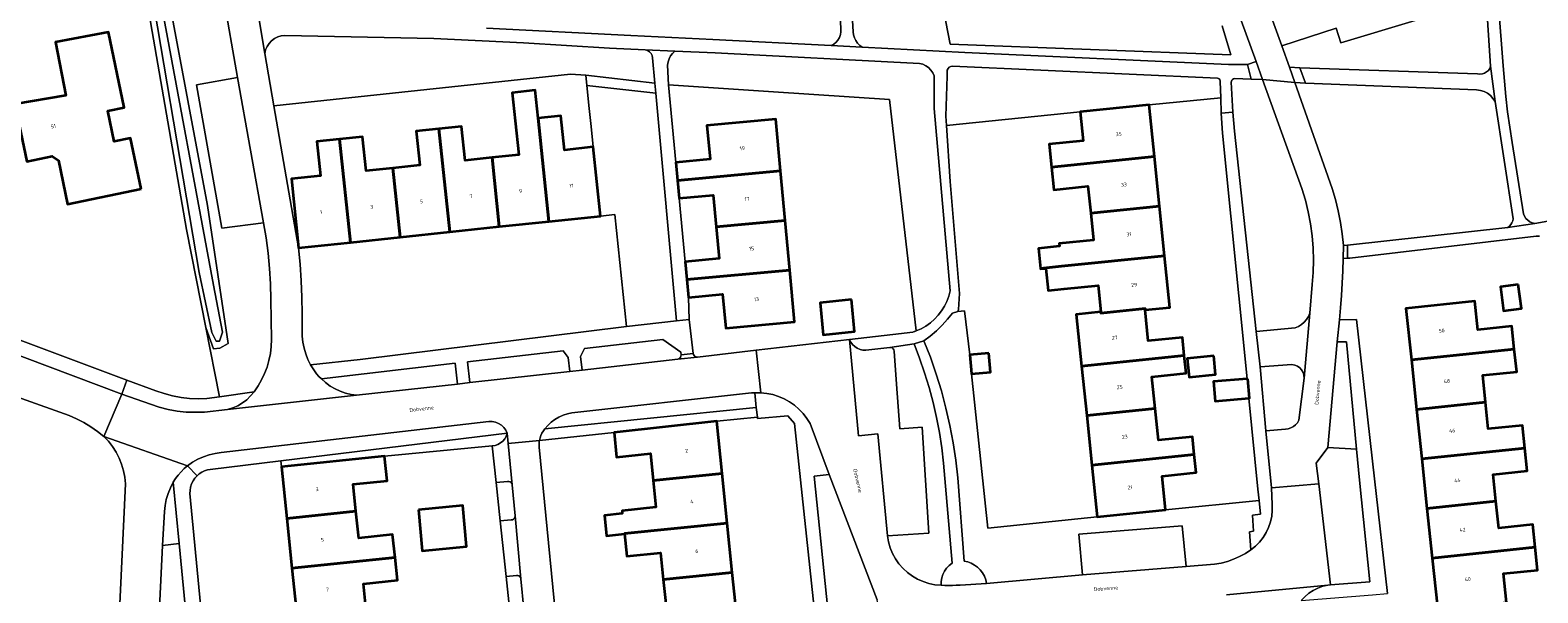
# Model space of a CAD drawing. Header units: metres. Extents: x 229229 to 231729, y 593167 to 595667.
# Tile 196 of 256: x 230656 to 230838, y 594339 to 594406. Entities that reach past the tile are written whole.
import ezdxf
from ezdxf.enums import TextEntityAlignment as Align

# ---------------------------------------------------------------- set-up
doc = ezdxf.new("R2010")
doc.units = ezdxf.units.M
for name, color, linetype, lineweight in [('B-WE-GR-GROENVOORZIENING-GV', 80, 'Continuous', 18), ('B-WE-OG-BEBOUWING-GV', 7, 'Continuous', 35), ('B-WE-OG-BEBOUWING-T18', 10, 'Continuous', 18), ('B-WE-OG-TERREIN_ERF-GV', 7, 'Continuous', 18), ('B-WE-OG-TOPOGRAFIE-T18', 10, 'Continuous', 18), ('B-WE-OG-WATER-GV', 130, 'Continuous', 18), ('B-WE-OG-WATER_SLOOT-GV', 120, 'Continuous', 18), ('B-WE-VH-VERHARDING_GESLOTEN-GV', 252, 'Continuous', 18), ('B-WE-VH-VERHARDING_HALFVERHARDING-GV', 252, 'Continuous', 18), ('B-WE-VH-VERHARDING_OPEN-GV', 252, 'Continuous', 18)]:
    doc.layers.add(name, color=color, linetype=linetype, lineweight=lineweight)
doc.styles.add('NLCS-ISO-M250-T18', font='NLCS-ISO.ttf', dxfattribs={"height": 0.45})

msp = doc.modelspace()

# ---------------------------------------------------------------- linework, layer by layer
at = {"layer": 'B-WE-GR-GROENVOORZIENING-GV'}
for points in [[(230668.28, 594435.79), (230677.755, 594385.175), (230680.251, 594368.566), (230679.245, 594367.973), (230678.464, 594367.917), (230677.546, 594370.479), (230679.205, 594362.11), (230683.363, 594362.743), (230683.84, 594363.436), (230684.259, 594364.164), (230684.619, 594364.924), (230684.916, 594365.71), (230685.149, 594366.518), (230685.317, 594367.341), (230685.418, 594368.176), (230685.452, 594369.016), (230685.363, 594373.873), (230685.329, 594375.727), (230685.227, 594377.578), (230685.056, 594379.425), (230684.816, 594381.263), (230684.509, 594383.092), (230679.452, 594382.456), (230676.406, 594399.704), (230681.353, 594400.582), (230679.651, 594410.498)], [(230800.055, 594406.815), (230801.066, 594403.322), (230767.257, 594404.62), (230762.291, 594430.253)], [(230832.822, 594416.047), (230833.912, 594402.018), (230834.059, 594400.163), (230834.238, 594398.31), (230834.451, 594396.462), (230834.698, 594394.617), (230834.977, 594392.777), (230836.346, 594384.172), (230836.472, 594383.883), (230836.648, 594383.621), (230836.869, 594383.396), (230837.127, 594383.214), (230837.414, 594383.083), (230837.72, 594383.006), (230846.224, 594384.548)], [(230711.377, 594406.554), (230728.752, 594405.67), (230738.631, 594405.19), (230752.915, 594404.443), (230753.226, 594404.614), (230753.501, 594404.839), (230753.73, 594405.11), (230753.906, 594405.419), (230754.023, 594405.754), (230754.077, 594406.105), (230753.923, 594412.384)], [(230755.213, 594412.364), (230755.583, 594406.098), (230755.621, 594405.728), (230755.722, 594405.369), (230755.881, 594405.033), (230756.095, 594404.728), (230756.357, 594404.464), (230756.66, 594404.248), (230769.041, 594403.601), (230800.8, 594402.145), (230803.102, 594402.165), (230804.133, 594402.505), (230802.321, 594407.471)], [(230666.411, 594321.017), (230667.875, 594351.645), (230667.787, 594352.445), (230667.627, 594353.233), (230667.395, 594354.004), (230667.093, 594354.749), (230666.724, 594355.464), (230666.291, 594356.143), (230665.798, 594356.778), (230665.248, 594357.366), (230664.477, 594357.971), (230663.671, 594358.528), (230662.831, 594359.033), (230661.961, 594359.484), (230661.065, 594359.881), (230648.973, 594364.187)]]:
    msp.add_lwpolyline(points, dxfattribs=at)
for points in [[(230831.875, 594410.079), (230814.356, 594404.76), (230813.78, 594406.53), (230807.235, 594404.419), (230808.176, 594401.822), (230809.409, 594401.778), (230830.833, 594401.023), (230831.117, 594400.991), (230831.401, 594401.021), (230831.672, 594401.112), (230831.917, 594401.26), (230832.124, 594401.457), (230832.283, 594401.695), (230832.387, 594401.961)], [(230730.51, 594403.926), (230726.187, 594404.114), (230715.839, 594404.778), (230705.024, 594405.297), (230687.077, 594405.671), (230686.638, 594405.621), (230686.214, 594405.494), (230685.819, 594405.294), (230685.465, 594405.029), (230685.164, 594404.706), (230684.923, 594404.334), (230684.752, 594403.926), (230684.655, 594403.495), (230685.742, 594397.189), (230721.515, 594400.999), (230723.34, 594400.86), (230731.67, 594399.912), (230731.392, 594402.959), (230731.333, 594403.233), (230731.204, 594403.483), (230731.015, 594403.69), (230730.778, 594403.842)], [(230765.333, 594396.857), (230765.322, 594400.781), (230765.166, 594401.153), (230764.944, 594401.49), (230764.664, 594401.78), (230764.334, 594402.013), (230763.968, 594402.182), (230763.576, 594402.279), (230738.949, 594403.558), (230734.057, 594403.771), (230733.779, 594403.499), (230733.549, 594403.185), (230733.375, 594402.837), (230733.259, 594402.466), (230733.207, 594402.08), (230733.297, 594399.693), (230745.979, 594398.875), (230759.962, 594397.929), (230763.163, 594370.075), (230763.766, 594370.339), (230764.34, 594370.661), (230764.878, 594371.04), (230765.375, 594371.472), (230765.826, 594371.951), (230766.227, 594372.473), (230766.573, 594373.033), (230766.861, 594373.625), (230767.088, 594374.242), (230767.252, 594374.88)], [(230799.808, 594400.103), (230799.801, 594400.22), (230799.758, 594400.328), (230799.684, 594400.418), (230799.585, 594400.48), (230799.471, 594400.508), (230767.547, 594401.943), (230767.337, 594401.919), (230767.147, 594401.826), (230766.999, 594401.675), (230766.911, 594401.483), (230766.891, 594401.273), (230766.879, 594400.748), (230766.718, 594395.953), (230766.796, 594394.811), (230782.93, 594396.448), (230782.93, 594396.45), (230791.23, 594397.29), (230799.874, 594398.159)], [(230809.643, 594387.232), (230804.916, 594400.368), (230803.531, 594400.406), (230801.512, 594400.462), (230801.391, 594400.429), (230801.285, 594400.363), (230801.203, 594400.269), (230801.151, 594400.156), (230801.134, 594400.032), (230801.328, 594396.437), (230801.528, 594394.148), (230804.139, 594369.994), (230808.831, 594370.46), (230809.232, 594370.62), (230809.601, 594370.843), (230809.93, 594371.122), (230810.21, 594371.451), (230810.434, 594371.82), (230810.595, 594372.22), (230810.882, 594375.655), (230810.998, 594377.117), (230811.037, 594378.582), (230810.997, 594380.048), (230810.88, 594381.51), (230810.685, 594382.963), (230810.414, 594384.404), (230810.066, 594385.828)], [(230723.466, 594399.649), (230723.755, 594396.866), (230723.981, 594394.688), (230724.237, 594392.23), (230725.1, 594383.91), (230726.823, 594384.073), (230728.253, 594370.585), (230734.278, 594371.269), (230731.78, 594398.703)], [(230832.927, 594397.69), (230832.679, 594398.075), (230832.369, 594398.412), (230832.006, 594398.691), (230831.6, 594398.904), (230831.165, 594399.044), (230830.711, 594399.108), (230810.072, 594399.922), (230808.815, 594399.972), (230813.296, 594387.24), (230813.684, 594385.89), (230814.015, 594384.524), (230814.288, 594383.146), (230814.502, 594381.757), (230814.657, 594380.361), (230815.158, 594380.416), (230834.468, 594382.545), (230834.668, 594382.691), (230834.837, 594382.872), (230834.971, 594383.08), (230835.065, 594383.309), (230835.115, 594383.552)], [(230803.69, 594347.877), (230804.647, 594348.001), (230804.485, 594349.64), (230793.23, 594348.53), (230784.98, 594347.68), (230771.78, 594346.31), (230769.817, 594364.914), (230769.62, 594367.205), (230768.967, 594372.505), (230768.199, 594372.4), (230767.551, 594372.221), (230766.948, 594371.466), (230766.298, 594370.752), (230765.603, 594370.081), (230764.866, 594369.456), (230764.091, 594368.88), (230764.868, 594366.892), (230765.571, 594364.877), (230766.199, 594362.837), (230766.751, 594360.776), (230767.226, 594358.695), (230767.624, 594356.598), (230767.944, 594354.488), (230768.185, 594352.367), (230768.931, 594342.333), (230769.374, 594342.237), (230769.799, 594342.079), (230770.198, 594341.863), (230770.562, 594341.592), (230770.884, 594341.272), (230771.157, 594340.91), (230771.376, 594340.513), (230771.536, 594340.089), (230771.635, 594339.646), (230783.226, 594340.689), (230782.782, 594345.603), (230795.2, 594346.584), (230795.702, 594341.688), (230799.134, 594341.964), (230799.913, 594342.098), (230800.678, 594342.295), (230801.424, 594342.556), (230802.146, 594342.877), (230802.839, 594343.258), (230803.498, 594343.694), (230803.329, 594345.872), (230803.815, 594345.949)], [(230720.626, 594367.666), (230709.093, 594366.345), (230709.378, 594363.842), (230721.403, 594365.19), (230721.211, 594366.851)], [(230734.798, 594367.492), (230732.642, 594369.051), (230723.164, 594367.958), (230722.704, 594367.001), (230722.894, 594365.357), (230734.424, 594366.65), (230734.561, 594366.695), (230734.678, 594366.779), (230734.764, 594366.894), (230734.812, 594367.029), (230734.817, 594367.173)], [(230762.917, 594368.525), (230759.986, 594368.088), (230760.139, 594368.074), (230760.28, 594368.012), (230760.393, 594367.908), (230760.468, 594367.773), (230760.496, 594367.622), (230760.791, 594363.653), (230761.189, 594358.293), (230763.863, 594358.469), (230764.69, 594345.689), (230759.707, 594345.375), (230759.834, 594344.652), (230760.038, 594343.948), (230760.318, 594343.269), (230760.67, 594342.625), (230761.089, 594342.023), (230761.572, 594341.47), (230762.111, 594340.973), (230762.701, 594340.537), (230763.335, 594340.167), (230764.006, 594339.869), (230764.704, 594339.645), (230765.423, 594339.498), (230766.154, 594339.43), (230766.162, 594339.876), (230766.236, 594340.316), (230766.374, 594340.74), (230766.572, 594341.14), (230766.826, 594341.506), (230767.132, 594341.831), (230767.482, 594342.107), (230766.628, 594352.287), (230766.468, 594354.138), (230766.243, 594355.983), (230765.956, 594357.818), (230765.604, 594359.643), (230765.19, 594361.455), (230764.714, 594363.251), (230764.176, 594365.029), (230763.577, 594366.788)], [(230816.238, 594355.809), (230815.013, 594368.747), (230813.888, 594368.757), (230812.768, 594356.046)], [(230707.603, 594366.175), (230691.476, 594364.291), (230691.984, 594363.836), (230692.534, 594363.433), (230693.12, 594363.086), (230693.738, 594362.797), (230694.381, 594362.571), (230695.043, 594362.408), (230695.718, 594362.311), (230707.883, 594363.674)], [(230809.905, 594364.388), (230809.884, 594364.733), (230809.786, 594365.064), (230809.618, 594365.366), (230809.386, 594365.622), (230809.103, 594365.82), (230808.783, 594365.95), (230808.442, 594366.006), (230804.616, 594365.732), (230805.297, 594358.033), (230807.67, 594358.215), (230808.005, 594358.27), (230808.326, 594358.381), (230808.623, 594358.546), (230808.887, 594358.759), (230809.11, 594359.015), (230809.287, 594359.305)], [(230739.15, 594359.18), (230744.029, 594359.668), (230743.889, 594360.851), (230718.415, 594358.273), (230718.223, 594358.024), (230718.059, 594357.755), (230717.925, 594357.47), (230717.823, 594357.173), (230717.754, 594356.866), (230726.76, 594357.84)], [(230712.055, 594356.218), (230712.413, 594356.275), (230712.756, 594356.395), (230713.071, 594356.574), (230713.348, 594356.807), (230713.58, 594357.087), (230713.757, 594357.403), (230713.875, 594357.746), (230686.573, 594354.425), (230686.65, 594353.69), (230699.08, 594355)], [(230714.459, 594351.529), (230714.415, 594351.671), (230714.328, 594351.793), (230714.209, 594351.882), (230714.068, 594351.929), (230713.919, 594351.931), (230712.527, 594351.8), (230713.021, 594347.177), (230714.354, 594347.302), (230714.5, 594347.331), (230714.63, 594347.404), (230714.731, 594347.514), (230714.793, 594347.649), (230714.81, 594347.797)], [(230752.677, 594352.767), (230750.873, 594352.563), (230752.682, 594334.932), (230757.266, 594335.425), (230757.592, 594335.583), (230757.885, 594335.796), (230758.136, 594336.058), (230758.336, 594336.361), (230758.479, 594336.694), (230758.56, 594337.047), (230758.466, 594337.693)], [(230674.34, 594344.448), (230672.303, 594344.235), (230671.213, 594320.887), (230671.259, 594320.438), (230671.371, 594320), (230671.547, 594319.584), (230671.783, 594319.199), (230672.073, 594318.853), (230672.412, 594318.554), (230672.791, 594318.309), (230673.203, 594318.123), (230673.637, 594318), (230674.085, 594317.943), (230674.537, 594317.953), (230676.868, 594318.165)], [(230715.524, 594340.206), (230715.48, 594340.348), (230715.393, 594340.469), (230715.274, 594340.558), (230715.133, 594340.606), (230714.984, 594340.607), (230713.736, 594340.49), (230714.224, 594335.916), (230714.227, 594335.894), (230715.421, 594336.022), (230715.565, 594336.053), (230715.693, 594336.126), (230715.793, 594336.235), (230715.854, 594336.369), (230715.871, 594336.516)]]:
    msp.add_lwpolyline(points, close=True, dxfattribs=at)
at = {"layer": 'B-WE-OG-BEBOUWING-GV'}
for points in [[(230669.73, 594387.17), (230668.47, 594393.3), (230666.5, 594392.89), (230665.74, 594396.56), (230667.71, 594396.97), (230665.83, 594406.06), (230659.41, 594404.84), (230660.67, 594398.44), (230654.53, 594397.37), (230655.95, 594390.47), (230659.04, 594391.1), (230659.77, 594390.6), (230660.86, 594385.35)], [(230718.893, 594383.256), (230717.585, 594395.68), (230717.229, 594399.049), (230714.484, 594398.759), (230714.84, 594395.39), (230715.27, 594391.29), (230712.035, 594390.95), (230712.912, 594382.627)], [(230779.455, 594389.81), (230791.866, 594391.082), (230791.23, 594397.29), (230782.93, 594396.45), (230782.93, 594396.448), (230783.29, 594392.98), (230779.17, 594392.55)], [(230712.035, 594390.95), (230708.8, 594390.61), (230708.37, 594394.71), (230705.63, 594394.425), (230706.939, 594381.998), (230712.912, 594382.627)], [(230717.585, 594395.68), (230718.893, 594383.256), (230725.1, 594383.91), (230724.237, 594392.23), (230720.76, 594391.86), (230720.33, 594395.97)], [(230746.811, 594389.359), (230746.23, 594395.58), (230737.92, 594394.8), (230738.31, 594390.75), (230734.2, 594390.36), (230734.4, 594388.2)], [(230694.969, 594380.737), (230693.66, 594393.17), (230690.91, 594392.88), (230691.35, 594388.76), (230687.88, 594388.4), (230688.731, 594380.08)], [(230700.085, 594389.68), (230696.85, 594389.34), (230696.41, 594393.46), (230693.66, 594393.17), (230694.969, 594380.737), (230700.96, 594381.368)], [(230700.085, 594389.68), (230700.96, 594381.368), (230706.939, 594381.998), (230705.63, 594394.425), (230702.89, 594394.14), (230703.32, 594390.02)], [(230792.479, 594385.104), (230791.866, 594391.082), (230779.455, 594389.81), (230779.74, 594387.07), (230783.86, 594387.49), (230784.195, 594384.255)], [(230739.065, 594382.61), (230747.369, 594383.386), (230746.811, 594389.359), (230734.4, 594388.2), (230734.6, 594386.04), (230738.71, 594386.43)], [(230792.479, 594385.104), (230784.195, 594384.255), (230784.53, 594381.02), (230780.41, 594380.6), (230780.445, 594380.267), (230777.907, 594380.003), (230778.157, 594377.6), (230780.695, 594377.86), (230793.091, 594379.131)], [(230735.52, 594376.245), (230747.928, 594377.404), (230747.369, 594383.386), (230739.065, 594382.61), (230739.42, 594378.79), (230735.327, 594378.401), (230735.32, 594378.4)], [(230790.76, 594372.6), (230793.73, 594372.9), (230793.091, 594379.131), (230780.695, 594377.86), (230778.157, 594377.6), (230778.164, 594377.536), (230778.784, 594377.6), (230779.062, 594374.921), (230780.98, 594375.12), (230785.1, 594375.54), (230785.43, 594372.37), (230785.436, 594372.207), (230790.744, 594372.759)], [(230747.928, 594377.404), (230735.52, 594376.245), (230735.72, 594374.09), (230739.83, 594374.48), (230740.2, 594370.41), (230748.51, 594371.17)], [(230835.73, 594375.674), (230833.58, 594375.387), (230833.965, 594372.498), (230836.115, 594372.785)], [(230755.35, 594373.836), (230751.578, 594373.469), (230751.953, 594369.616), (230755.725, 594369.983)], [(230822.842, 594366.583), (230835.25, 594367.89), (230834.96, 594370.63), (230830.86, 594370.2), (230830.5, 594373.67), (230822.19, 594372.77)], [(230785.43, 594372.37), (230782.45, 594372.06), (230783.096, 594365.836), (230795.465, 594367.12), (230795.24, 594369.28), (230791.14, 594368.86), (230790.76, 594372.6), (230790.744, 594372.759), (230785.436, 594372.207)], [(230831.78, 594361.49), (230831.44, 594364.72), (230835.54, 594365.15), (230835.25, 594367.89), (230822.842, 594366.583), (230823.47, 594360.615)], [(230771.93, 594367.404), (230769.62, 594367.205), (230769.817, 594364.914), (230772.127, 594365.113)], [(230783.096, 594365.836), (230783.716, 594359.863), (230791.975, 594360.72), (230791.58, 594364.54), (230795.69, 594364.96), (230795.465, 594367.12)], [(230799.02, 594367.07), (230795.833, 594366.766), (230796.047, 594364.516), (230799.234, 594364.82)], [(230803.148, 594364.315), (230803.05, 594364.306), (230799.002, 594363.956), (230799.205, 594361.616), (230803.27, 594361.968), (230803.351, 594361.975)], [(230791.975, 594360.72), (230783.716, 594359.863), (230784.336, 594353.884), (230796.685, 594355.165), (230796.46, 594357.32), (230792.37, 594356.9)], [(230824.099, 594354.648), (230836.51, 594355.955), (230836.22, 594358.69), (230832.12, 594358.26), (230831.78, 594361.49), (230823.47, 594360.615)], [(230739.787, 594352.904), (230739.15, 594359.18), (230726.76, 594357.84), (230727.06, 594354.88), (230731.15, 594355.29), (230731.475, 594352.06)], [(230687.296, 594347.477), (230695.635, 594348.345), (230695.3, 594351.59), (230699.39, 594352.01), (230699.08, 594355), (230686.65, 594353.69)], [(230784.336, 594353.884), (230784.98, 594347.68), (230793.23, 594348.53), (230792.81, 594352.59), (230796.91, 594353.01), (230796.685, 594355.165)], [(230836.51, 594355.955), (230824.099, 594354.648), (230824.728, 594348.68), (230833.04, 594349.555), (230832.7, 594352.79), (230836.8, 594353.22)], [(230740.393, 594346.929), (230739.787, 594352.904), (230731.475, 594352.06), (230731.8, 594348.83), (230727.71, 594348.41), (230727.743, 594348.088), (230725.608, 594347.834), (230725.829, 594345.394), (230727.995, 594345.618), (230727.99, 594345.67)], [(230837.765, 594344.01), (230837.48, 594346.75), (230833.38, 594346.32), (230833.04, 594349.555), (230824.728, 594348.68), (230825.357, 594342.703)], [(230687.919, 594341.492), (230700.345, 594342.785), (230700.06, 594345.53), (230695.97, 594345.1), (230695.635, 594348.345), (230687.296, 594347.477)], [(230703.169, 594348.532), (230703.637, 594343.596), (230708.968, 594344.1), (230708.5, 594349.036)], [(230740.999, 594340.959), (230740.393, 594346.929), (230727.99, 594345.67), (230727.995, 594345.618), (230728.27, 594342.93), (230732.35, 594343.35), (230732.68, 594340.115)], [(230830.11, 594336.92), (230834.32, 594337.37), (230833.95, 594340.84), (230838.05, 594341.27), (230837.765, 594344.01), (230825.357, 594342.703), (230825.98, 594336.79), (230825.973, 594336.645), (230830.093, 594337.079)], [(230700.345, 594342.785), (230687.919, 594341.492), (230688.541, 594335.513), (230696.875, 594336.38), (230696.54, 594339.62), (230700.63, 594340.04)], [(230729.2, 594333.73), (230741.605, 594334.989), (230740.999, 594340.959), (230732.68, 594340.115), (230733.01, 594336.88), (230728.92, 594336.47)]]:
    msp.add_lwpolyline(points, close=True, dxfattribs=at)
at = {"layer": 'B-WE-OG-TERREIN_ERF-GV'}
for points in [[(230762.291, 594430.253), (230767.257, 594404.62), (230801.066, 594403.322), (230800.055, 594406.815)], [(230650.639, 594370.623), (230668.029, 594364.133), (230671.533, 594362.838), (230672.521, 594362.514), (230673.529, 594362.257), (230674.552, 594362.068), (230675.585, 594361.947), (230676.624, 594361.896), (230677.664, 594361.914), (230679.205, 594362.11), (230677.546, 594370.479), (230675.202, 594382.269), (230669.508, 594415.222), (230662.973, 594413.746), (230650.186, 594409.86)], [(230803.062, 594415.938), (230807.235, 594404.419), (230813.78, 594406.53), (230814.356, 594404.76), (230831.875, 594410.079)], [(230838.271, 594381.488), (230837.895, 594381.484), (230815.439, 594378.843), (230815.139, 594378.816), (230814.638, 594378.772), (230814.586, 594377.293), (230814.516, 594375.814), (230814.428, 594374.337), (230814.322, 594372.86), (230814.199, 594371.385), (230816.231, 594371.462), (230818.396, 594352.258), (230819.953, 594338.441)], [(230825.98, 594336.79), (230825.357, 594342.703), (230824.728, 594348.68), (230824.099, 594354.648), (230823.47, 594360.615), (230822.842, 594366.583), (230822.19, 594372.77), (230830.5, 594373.67), (230830.86, 594370.2), (230834.96, 594370.63), (230835.25, 594367.89), (230835.54, 594365.15), (230831.44, 594364.72), (230831.78, 594361.49), (230832.12, 594358.26), (230836.22, 594358.69), (230836.51, 594355.955), (230836.8, 594353.22), (230832.7, 594352.79), (230833.04, 594349.555), (230833.38, 594346.32), (230837.48, 594346.75), (230837.765, 594344.01), (230838.05, 594341.27), (230833.95, 594340.84), (230834.32, 594337.37)], [(230751.059, 594334.799), (230748.512, 594358.909), (230747.701, 594359.824), (230744.048, 594359.504), (230744.029, 594359.668), (230739.15, 594359.18), (230739.787, 594352.904), (230740.393, 594346.929), (230740.999, 594340.959), (230741.605, 594334.989)], [(230733.01, 594336.88), (230732.68, 594340.115), (230732.35, 594343.35), (230728.27, 594342.93), (230727.995, 594345.618), (230725.829, 594345.394), (230725.608, 594347.834), (230727.743, 594348.088), (230727.71, 594348.41), (230731.8, 594348.83), (230731.475, 594352.06), (230731.15, 594355.29), (230727.06, 594354.88), (230726.76, 594357.84), (230717.754, 594356.866), (230717.73, 594356.706), (230717.715, 594356.545), (230717.708, 594356.384), (230717.71, 594356.222), (230717.72, 594356.061), (230720.317, 594329.308)], [(230714.224, 594335.916), (230713.736, 594340.49), (230713.021, 594347.177), (230712.527, 594351.8), (230712.055, 594356.218), (230699.08, 594355), (230699.39, 594352.01), (230695.3, 594351.59), (230695.635, 594348.345), (230695.97, 594345.1), (230700.06, 594345.53), (230700.345, 594342.785), (230700.63, 594340.04), (230696.54, 594339.62), (230696.875, 594336.38)], [(230688.541, 594335.513), (230687.919, 594341.492), (230687.296, 594347.477), (230686.65, 594353.69), (230686.573, 594354.425), (230678.078, 594353.392), (230677.725, 594353.322), (230677.384, 594353.208), (230677.06, 594353.051), (230676.759, 594352.855), (230676.485, 594352.622), (230676.219, 594352.326), (230675.997, 594351.995), (230675.824, 594351.637), (230675.702, 594351.258), (230675.635, 594350.865), (230675.624, 594350.467), (230678.714, 594318.342)]]:
    msp.add_lwpolyline(points, dxfattribs=at)
for points in [[(230659.77, 594390.6), (230659.04, 594391.1), (230655.95, 594390.47), (230654.53, 594397.37), (230660.67, 594398.44), (230659.41, 594404.84), (230665.83, 594406.06), (230667.71, 594396.97), (230665.74, 594396.56), (230666.5, 594392.89), (230668.47, 594393.3), (230669.73, 594387.17), (230660.86, 594385.35)], [(230714.84, 594395.39), (230714.484, 594398.759), (230717.229, 594399.049), (230717.585, 594395.68), (230720.33, 594395.97), (230720.76, 594391.86), (230724.237, 594392.23), (230723.981, 594394.688), (230723.755, 594396.866), (230723.466, 594399.649), (230723.34, 594400.86), (230721.515, 594400.999), (230685.742, 594397.189), (230688.723, 594380.079), (230688.907, 594378.099), (230689.039, 594376.114), (230689.126, 594374.127), (230689.167, 594372.139), (230689.163, 594370.15), (230689.171, 594369.427), (230689.244, 594368.708), (230689.381, 594367.998), (230689.582, 594367.303), (230689.844, 594366.629), (230690.166, 594365.982), (230696.128, 594366.641), (230728.253, 594370.585), (230726.823, 594384.073), (230725.1, 594383.91), (230718.893, 594383.256), (230712.912, 594382.627), (230706.939, 594381.998), (230700.96, 594381.368), (230694.969, 594380.737), (230688.731, 594380.08), (230687.88, 594388.4), (230691.35, 594388.76), (230690.91, 594392.88), (230693.66, 594393.17), (230696.41, 594393.46), (230696.85, 594389.34), (230700.085, 594389.68), (230703.32, 594390.02), (230702.89, 594394.14), (230705.63, 594394.425), (230708.37, 594394.71), (230708.8, 594390.61), (230712.035, 594390.95), (230715.27, 594391.29)], [(230759.962, 594397.929), (230745.979, 594398.875), (230733.297, 594399.693), (230734.2, 594390.36), (230738.31, 594390.75), (230737.92, 594394.8), (230746.23, 594395.58), (230746.811, 594389.359), (230747.369, 594383.386), (230747.928, 594377.404), (230748.51, 594371.17), (230740.2, 594370.41), (230739.83, 594374.48), (230735.72, 594374.09), (230735.818, 594371.444), (230736.28, 594367.368), (230736.312, 594367.223), (230736.388, 594367.094), (230736.5, 594366.996), (230736.637, 594366.936), (230736.785, 594366.922), (230743.879, 594367.744), (230755.141, 594369.045), (230760.346, 594369.646), (230762.745, 594369.933), (230762.829, 594369.959), (230762.913, 594369.986), (230762.997, 594370.014), (230763.08, 594370.044), (230763.163, 594370.075)], [(230791.866, 594391.082), (230792.479, 594385.104), (230793.091, 594379.131), (230793.73, 594372.9), (230790.76, 594372.6), (230791.14, 594368.86), (230795.24, 594369.28), (230795.465, 594367.12), (230795.69, 594364.96), (230791.58, 594364.54), (230791.975, 594360.72), (230792.37, 594356.9), (230796.46, 594357.32), (230796.685, 594355.165), (230796.91, 594353.01), (230792.81, 594352.59), (230793.23, 594348.53), (230804.485, 594349.64), (230804.351, 594351.007), (230803.27, 594361.968), (230799.205, 594361.616), (230799.002, 594363.956), (230803.05, 594364.306), (230800.069, 594393.892), (230799.918, 594396.316), (230799.874, 594398.159), (230791.23, 594397.29)], [(230783.716, 594359.863), (230783.096, 594365.836), (230782.45, 594372.06), (230785.43, 594372.37), (230785.1, 594375.54), (230780.98, 594375.12), (230779.062, 594374.921), (230778.784, 594377.6), (230778.164, 594377.536), (230778.157, 594377.6), (230777.907, 594380.003), (230780.445, 594380.267), (230780.41, 594380.6), (230784.53, 594381.02), (230784.195, 594384.255), (230783.86, 594387.49), (230779.74, 594387.07), (230779.455, 594389.81), (230779.17, 594392.55), (230783.29, 594392.98), (230782.93, 594396.448), (230766.796, 594394.811), (230767.255, 594388.076), (230768.369, 594374.589), (230768.274, 594372.646), (230768.199, 594372.4), (230768.967, 594372.505), (230769.62, 594367.205), (230771.93, 594367.404), (230772.127, 594365.113), (230769.817, 594364.914), (230771.78, 594346.31), (230784.98, 594347.68), (230784.336, 594353.884)], [(230833.58, 594375.387), (230835.73, 594375.674), (230836.115, 594372.785), (230833.965, 594372.498)], [(230751.578, 594373.469), (230755.35, 594373.836), (230755.725, 594369.983), (230751.953, 594369.616)], [(230799.02, 594367.07), (230799.234, 594364.82), (230796.047, 594364.516), (230795.833, 594366.766)], [(230703.169, 594348.532), (230708.5, 594349.036), (230708.968, 594344.1), (230703.637, 594343.596)]]:
    msp.add_lwpolyline(points, close=True, dxfattribs=at)
at = {"layer": 'B-WE-OG-WATER-GV'}
msp.add_lwpolyline([(230654.843, 594495.502), (230658.661, 594474.436), (230662.767, 594453.476), (230663.047, 594452.048), (230667.674, 594428.428), (230669.803, 594418.087), (230676.759, 594377.114), (230678.28, 594369.86), (230678.808, 594368.835), (230679.196, 594368.835), (230679.545, 594369.924), (230678.469, 594375.575), (230672.084, 594409.999), (230666.964, 594437.161), (230664.295, 594451.249), (230664.063, 594452.177), (230663.696, 594453.647), (230663.447, 594454.644), (230659.729, 594474.091), (230653.984, 594506.105)], dxfattribs=at)
at = {"layer": 'B-WE-OG-WATER_SLOOT-GV'}
for points in [[(230653.984, 594506.105), (230659.729, 594474.091), (230663.447, 594454.644), (230663.696, 594453.647), (230664.063, 594452.177), (230664.295, 594451.249), (230666.964, 594437.161), (230672.084, 594409.999), (230678.469, 594375.575), (230679.545, 594369.924), (230679.196, 594368.835), (230678.808, 594368.835), (230678.28, 594369.86), (230676.759, 594377.114), (230669.803, 594418.087), (230667.674, 594428.428), (230663.047, 594452.048), (230662.767, 594453.476), (230658.661, 594474.436), (230654.843, 594495.502)], [(230655.712, 594482.7), (230661.55, 594453.252), (230659.741, 594452.918), (230660, 594451.667), (230660.001, 594451.66), (230661.593, 594451.863), (230663.237, 594445.912), (230669.171, 594417.175), (230669.508, 594415.222), (230675.202, 594382.269), (230677.546, 594370.479), (230678.464, 594367.917), (230679.245, 594367.973), (230680.251, 594368.566), (230677.755, 594385.175), (230668.28, 594435.79), (230666.441, 594446.684), (230665.224, 594452.325), (230666.193, 594452.448), (230665.929, 594454.058), (230664.891, 594453.867), (230659.344, 594485.253), (230655.962, 594502.857)]]:
    msp.add_lwpolyline(points, dxfattribs=at)
at = {"layer": 'B-WE-VH-VERHARDING_GESLOTEN-GV'}
for points in [[(230831.875, 594410.079), (230832.387, 594401.961), (230832.927, 594397.69), (230835.115, 594383.552), (230835.065, 594383.309), (230834.971, 594383.08), (230834.837, 594382.872), (230834.668, 594382.691), (230834.468, 594382.545), (230837.72, 594383.006), (230837.414, 594383.083), (230837.127, 594383.214), (230836.869, 594383.396), (230836.648, 594383.621), (230836.472, 594383.883), (230836.346, 594384.172), (230834.977, 594392.777), (230834.698, 594394.617), (230834.451, 594396.462), (230834.238, 594398.31), (230834.059, 594400.163), (230833.912, 594402.018), (230832.822, 594416.047)], [(230753.923, 594412.384), (230754.077, 594406.105), (230754.023, 594405.754), (230753.906, 594405.419), (230753.73, 594405.11), (230753.501, 594404.839), (230753.226, 594404.614), (230752.915, 594404.443), (230756.66, 594404.248), (230756.357, 594404.464), (230756.095, 594404.728), (230755.881, 594405.033), (230755.722, 594405.369), (230755.621, 594405.728), (230755.583, 594406.098), (230755.213, 594412.364)], [(230683.876, 594408.017), (230684.655, 594403.495), (230684.752, 594403.926), (230684.923, 594404.334), (230685.164, 594404.706), (230685.465, 594405.029), (230685.819, 594405.294), (230686.214, 594405.494), (230686.638, 594405.621), (230687.077, 594405.671), (230705.024, 594405.297), (230715.839, 594404.778), (230726.187, 594404.114), (230730.51, 594403.926), (230734.057, 594403.771), (230738.949, 594403.558), (230763.576, 594402.279), (230763.968, 594402.182), (230764.334, 594402.013), (230764.664, 594401.78), (230764.944, 594401.49), (230765.166, 594401.153), (230765.322, 594400.781), (230765.333, 594396.857), (230767.252, 594374.88), (230767.088, 594374.242), (230766.861, 594373.625), (230766.573, 594373.033), (230766.227, 594372.473), (230765.826, 594371.951), (230765.375, 594371.472), (230764.878, 594371.04), (230764.34, 594370.661), (230763.766, 594370.339), (230763.163, 594370.075), (230763.08, 594370.044), (230762.997, 594370.014), (230762.913, 594369.986), (230762.829, 594369.959), (230762.745, 594369.933), (230760.346, 594369.646), (230755.141, 594369.045), (230755.295, 594368.72), (230755.505, 594368.428), (230755.763, 594368.177), (230756.062, 594367.977), (230756.392, 594367.834), (230756.742, 594367.752), (230757.101, 594367.733), (230759.986, 594368.088), (230762.917, 594368.525), (230764.091, 594368.88), (230764.866, 594369.456), (230765.603, 594370.081), (230766.298, 594370.752), (230766.948, 594371.466), (230767.551, 594372.221), (230768.199, 594372.4), (230768.274, 594372.646), (230768.369, 594374.589), (230767.255, 594388.076), (230766.796, 594394.811), (230766.718, 594395.953), (230766.879, 594400.748), (230766.891, 594401.273), (230766.911, 594401.483), (230766.999, 594401.675), (230767.147, 594401.826), (230767.337, 594401.919), (230767.547, 594401.943), (230799.471, 594400.508), (230799.585, 594400.48), (230799.684, 594400.418), (230799.758, 594400.328), (230799.801, 594400.22), (230799.808, 594400.103), (230799.874, 594398.159), (230799.918, 594396.316), (230801.328, 594396.437), (230801.134, 594400.032), (230801.151, 594400.156), (230801.203, 594400.269), (230801.285, 594400.363), (230801.391, 594400.429), (230801.512, 594400.462), (230803.531, 594400.406), (230803.102, 594402.165), (230800.8, 594402.145), (230769.041, 594403.601), (230756.66, 594404.248), (230752.915, 594404.443), (230738.631, 594405.19), (230728.752, 594405.67), (230711.377, 594406.554)], [(230846.224, 594384.548), (230837.72, 594383.006), (230834.468, 594382.545), (230815.158, 594380.416), (230815.139, 594378.816), (230815.439, 594378.843), (230837.895, 594381.484), (230838.271, 594381.488)], [(230648.973, 594364.187), (230661.065, 594359.881), (230661.961, 594359.484), (230662.831, 594359.033), (230663.671, 594358.528), (230664.477, 594357.971), (230665.248, 594357.366), (230667.406, 594362.449), (230649.788, 594369.067)], [(230671.213, 594320.887), (230672.303, 594344.235), (230672.575, 594348.306), (230672.642, 594349.047), (230672.781, 594349.778), (230672.991, 594350.492), (230673.271, 594351.182), (230673.616, 594351.841), (230673.899, 594352.285), (230674.211, 594352.709), (230674.552, 594353.11), (230674.921, 594353.486), (230675.314, 594353.836), (230665.248, 594357.366), (230665.798, 594356.778), (230666.291, 594356.143), (230666.724, 594355.464), (230667.093, 594354.749), (230667.395, 594354.004), (230667.627, 594353.233), (230667.787, 594352.445), (230667.875, 594351.645), (230666.411, 594321.017)]]:
    msp.add_lwpolyline(points, dxfattribs=at)
for points in [[(230832.387, 594401.961), (230832.283, 594401.695), (230832.124, 594401.457), (230831.917, 594401.26), (230831.672, 594401.112), (230831.401, 594401.021), (230831.117, 594400.991), (230830.833, 594401.023), (230809.409, 594401.778), (230810.072, 594399.922), (230830.711, 594399.108), (230831.165, 594399.044), (230831.6, 594398.904), (230832.006, 594398.691), (230832.369, 594398.412), (230832.679, 594398.075), (230832.927, 594397.69)], [(230743.33, 594362.592), (230743.406, 594362.597), (230743.482, 594362.602), (230743.559, 594362.606), (230743.635, 594362.61), (230743.711, 594362.613), (230743.854, 594362.618), (230743.996, 594362.62), (230744.139, 594362.621), (230744.281, 594362.621), (230744.424, 594362.618), (230743.879, 594367.744), (230736.785, 594366.922), (230734.424, 594366.65), (230722.894, 594365.357), (230721.403, 594365.19), (230709.378, 594363.842), (230707.883, 594363.674), (230695.718, 594362.311), (230680.153, 594360.598), (230677.376, 594360.3), (230676.275, 594360.262), (230675.173, 594360.301), (230674.078, 594360.419), (230672.993, 594360.613), (230671.925, 594360.884), (230670.878, 594361.229), (230667.406, 594362.449), (230665.248, 594357.366), (230675.314, 594353.836), (230675.925, 594354.25), (230676.57, 594354.606), (230677.245, 594354.904), (230677.945, 594355.139), (230678.662, 594355.31), (230679.392, 594355.416), (230711.649, 594359.14), (230712.053, 594359.144), (230712.45, 594359.072), (230712.827, 594358.927), (230713.169, 594358.712), (230713.464, 594358.437), (230713.703, 594358.111), (230713.875, 594357.746), (230713.99, 594356.516), (230717.754, 594356.866), (230717.823, 594357.173), (230717.925, 594357.47), (230718.059, 594357.755), (230718.223, 594358.024), (230718.415, 594358.273), (230718.776, 594358.691), (230719.18, 594359.067), (230719.621, 594359.399), (230720.095, 594359.682), (230720.597, 594359.913), (230721.12, 594360.089), (230721.659, 594360.208)]]:
    msp.add_lwpolyline(points, close=True, dxfattribs=at)
at = {"layer": 'B-WE-VH-VERHARDING_HALFVERHARDING-GV'}
msp.add_lwpolyline([(230739.065, 594382.61), (230738.71, 594386.43), (230734.6, 594386.04), (230735.327, 594378.401), (230739.42, 594378.79)], close=True, dxfattribs=at)
at = {"layer": 'B-WE-VH-VERHARDING_OPEN-GV'}
for points in [[(230802.321, 594407.471), (230804.133, 594402.505), (230804.916, 594400.368), (230808.815, 594399.972), (230808.176, 594401.822), (230807.235, 594404.419), (230803.062, 594415.938)], [(230679.651, 594410.498), (230681.353, 594400.582), (230684.509, 594383.092), (230684.816, 594381.263), (230685.056, 594379.425), (230685.227, 594377.578), (230685.329, 594375.727), (230685.363, 594373.873), (230685.452, 594369.016), (230685.418, 594368.176), (230685.317, 594367.341), (230685.149, 594366.518), (230684.916, 594365.71), (230684.619, 594364.924), (230684.259, 594364.164), (230683.84, 594363.436), (230683.363, 594362.743), (230682.944, 594362.238), (230682.469, 594361.785), (230681.946, 594361.39), (230681.38, 594361.057), (230680.78, 594360.792), (230680.153, 594360.598), (230695.718, 594362.311), (230695.043, 594362.408), (230694.381, 594362.571), (230693.738, 594362.797), (230693.12, 594363.086), (230692.534, 594363.433), (230691.984, 594363.836), (230691.476, 594364.291), (230691.172, 594364.594), (230690.888, 594364.917), (230690.625, 594365.256), (230690.384, 594365.612), (230690.166, 594365.982), (230689.844, 594366.629), (230689.582, 594367.303), (230689.381, 594367.998), (230689.244, 594368.708), (230689.171, 594369.427), (230689.163, 594370.15), (230689.167, 594372.139), (230689.126, 594374.127), (230689.039, 594376.114), (230688.907, 594378.099), (230688.723, 594380.079), (230685.742, 594397.189), (230684.655, 594403.495), (230683.876, 594408.017)], [(230649.788, 594369.067), (230667.406, 594362.449), (230668.029, 594364.133), (230650.639, 594370.623)], [(230800.563, 594338.265), (230812.793, 594339.44), (230813.093, 594339.464), (230811.675, 594351.659), (230806.004, 594351.154), (230806.073, 594349.149), (230806.082, 594348.449), (230806.011, 594347.753), (230805.862, 594347.069), (230805.637, 594346.407), (230805.338, 594345.774), (230804.97, 594345.179), (230804.536, 594344.629), (230804.044, 594344.132), (230803.498, 594343.694), (230802.839, 594343.258), (230802.146, 594342.877), (230801.424, 594342.556), (230800.678, 594342.295), (230799.913, 594342.098), (230799.134, 594341.964), (230795.702, 594341.688), (230783.226, 594340.689), (230771.635, 594339.646), (230768.45, 594339.455), (230767.991, 594339.433), (230767.532, 594339.42), (230767.073, 594339.415), (230766.613, 594339.418), (230766.154, 594339.43), (230765.423, 594339.498), (230764.704, 594339.645), (230764.006, 594339.869), (230763.335, 594340.167), (230762.701, 594340.537), (230762.111, 594340.973), (230761.572, 594341.47), (230761.089, 594342.023), (230760.67, 594342.625), (230760.318, 594343.269), (230760.038, 594343.948), (230759.834, 594344.652), (230759.707, 594345.375), (230758.54, 594357.669), (230756.205, 594357.443), (230755.141, 594369.045), (230743.879, 594367.744), (230744.424, 594362.618), (230745.151, 594362.543), (230745.868, 594362.395), (230746.565, 594362.175), (230747.237, 594361.886), (230747.876, 594361.53), (230748.476, 594361.112), (230749.03, 594360.635), (230749.534, 594360.105), (230749.981, 594359.527), (230750.368, 594358.906), (230752.677, 594352.767), (230758.466, 594337.693)], [(230752.682, 594334.932), (230750.873, 594352.563), (230752.677, 594352.767), (230750.368, 594358.906), (230749.981, 594359.527), (230749.534, 594360.105), (230749.03, 594360.635), (230748.476, 594361.112), (230747.876, 594361.53), (230747.237, 594361.886), (230746.565, 594362.175), (230745.868, 594362.395), (230745.151, 594362.543), (230744.424, 594362.618), (230744.281, 594362.621), (230744.139, 594362.621), (230743.996, 594362.62), (230743.854, 594362.618), (230743.711, 594362.613), (230743.889, 594360.851), (230744.029, 594359.668), (230744.048, 594359.504), (230747.701, 594359.824), (230748.512, 594358.909), (230751.059, 594334.799)], [(230810.478, 594338.466), (230811.007, 594338.815), (230811.575, 594339.096), (230812.174, 594339.305), (230812.793, 594339.44), (230800.563, 594338.265)]]:
    msp.add_lwpolyline(points, dxfattribs=at)
for points in [[(230734.4, 594388.2), (230734.2, 594390.36), (230733.297, 594399.693), (230733.207, 594402.08), (230733.259, 594402.466), (230733.375, 594402.837), (230733.549, 594403.185), (230733.779, 594403.499), (230734.057, 594403.771), (230730.51, 594403.926), (230730.778, 594403.842), (230731.015, 594403.69), (230731.204, 594403.483), (230731.333, 594403.233), (230731.392, 594402.959), (230731.67, 594399.912), (230731.78, 594398.703), (230734.278, 594371.269), (230735.818, 594371.444), (230735.72, 594374.09), (230735.52, 594376.245), (230735.32, 594378.4), (230735.327, 594378.401), (230734.6, 594386.04)], [(230804.916, 594400.368), (230804.133, 594402.505), (230803.102, 594402.165), (230803.531, 594400.406)], [(230684.509, 594383.092), (230681.353, 594400.582), (230676.406, 594399.704), (230679.452, 594382.456)], [(230731.67, 594399.912), (230723.34, 594400.86), (230723.466, 594399.649), (230731.78, 594398.703)], [(230814.638, 594378.772), (230814.657, 594380.361), (230814.502, 594381.757), (230814.288, 594383.146), (230814.015, 594384.524), (230813.684, 594385.89), (230813.296, 594387.24), (230808.815, 594399.972), (230804.916, 594400.368), (230809.643, 594387.232), (230810.066, 594385.828), (230810.414, 594384.404), (230810.685, 594382.963), (230810.88, 594381.51), (230810.997, 594380.048), (230811.037, 594378.582), (230810.998, 594377.117), (230810.882, 594375.655), (230810.595, 594372.22), (230809.905, 594364.388), (230809.287, 594359.305), (230809.11, 594359.015), (230808.887, 594358.759), (230808.623, 594358.546), (230808.326, 594358.381), (230808.005, 594358.27), (230807.67, 594358.215), (230805.297, 594358.033), (230806.004, 594351.154), (230811.675, 594351.659), (230811.386, 594354.147), (230812.768, 594356.046), (230813.888, 594368.757), (230814.199, 594371.385), (230814.322, 594372.86), (230814.428, 594374.337), (230814.516, 594375.814), (230814.586, 594377.293)], [(230809.409, 594401.778), (230808.176, 594401.822), (230808.815, 594399.972), (230810.072, 594399.922)], [(230801.528, 594394.148), (230801.328, 594396.437), (230799.918, 594396.316), (230800.069, 594393.892), (230803.05, 594364.306), (230803.148, 594364.315), (230803.351, 594361.975), (230803.27, 594361.968), (230804.351, 594351.007), (230804.485, 594349.64), (230804.647, 594348.001), (230803.69, 594347.877), (230803.815, 594345.949), (230803.329, 594345.872), (230803.498, 594343.694), (230804.044, 594344.132), (230804.536, 594344.629), (230804.97, 594345.179), (230805.338, 594345.774), (230805.637, 594346.407), (230805.862, 594347.069), (230806.011, 594347.753), (230806.082, 594348.449), (230806.073, 594349.149), (230806.004, 594351.154), (230805.297, 594358.033), (230804.616, 594365.732), (230804.139, 594369.994)], [(230815.139, 594378.816), (230815.158, 594380.416), (230814.657, 594380.361), (230814.638, 594378.772)], [(230707.603, 594366.175), (230707.883, 594363.674), (230709.378, 594363.842), (230709.093, 594366.345), (230720.626, 594367.666), (230721.211, 594366.851), (230721.403, 594365.19), (230722.894, 594365.357), (230722.704, 594367.001), (230723.164, 594367.958), (230732.642, 594369.051), (230734.798, 594367.492), (230734.817, 594367.173), (230736.28, 594367.368), (230735.818, 594371.444), (230734.278, 594371.269), (230728.253, 594370.585), (230696.128, 594366.641), (230690.166, 594365.982), (230690.384, 594365.612), (230690.625, 594365.256), (230690.888, 594364.917), (230691.172, 594364.594), (230691.476, 594364.291)], [(230810.595, 594372.22), (230810.434, 594371.82), (230810.21, 594371.451), (230809.93, 594371.122), (230809.601, 594370.843), (230809.232, 594370.62), (230808.831, 594370.46), (230804.139, 594369.994), (230804.616, 594365.732), (230808.442, 594366.006), (230808.783, 594365.95), (230809.103, 594365.82), (230809.386, 594365.622), (230809.618, 594365.366), (230809.786, 594365.064), (230809.884, 594364.733), (230809.905, 594364.388)], [(230816.231, 594371.462), (230814.199, 594371.385), (230813.888, 594368.757), (230815.013, 594368.747), (230816.238, 594355.809), (230816.612, 594352.099), (230817.848, 594339.849), (230813.093, 594339.464), (230812.793, 594339.44), (230812.174, 594339.305), (230811.575, 594339.096), (230811.007, 594338.815), (230810.478, 594338.466), (230809.994, 594338.056), (230809.565, 594337.59), (230818.178, 594338.296), (230819.953, 594338.441), (230818.396, 594352.258)], [(230763.863, 594358.469), (230761.189, 594358.293), (230760.791, 594363.653), (230760.496, 594367.622), (230760.468, 594367.773), (230760.393, 594367.908), (230760.28, 594368.012), (230760.139, 594368.074), (230759.986, 594368.088), (230757.101, 594367.733), (230756.742, 594367.752), (230756.392, 594367.834), (230756.062, 594367.977), (230755.763, 594368.177), (230755.505, 594368.428), (230755.295, 594368.72), (230755.141, 594369.045), (230756.205, 594357.443), (230758.54, 594357.669), (230759.707, 594345.375), (230764.69, 594345.689)], [(230768.185, 594352.367), (230767.944, 594354.488), (230767.624, 594356.598), (230767.226, 594358.695), (230766.751, 594360.776), (230766.199, 594362.837), (230765.571, 594364.877), (230764.868, 594366.892), (230764.091, 594368.88), (230762.917, 594368.525), (230763.577, 594366.788), (230764.176, 594365.029), (230764.714, 594363.251), (230765.19, 594361.455), (230765.604, 594359.643), (230765.956, 594357.818), (230766.243, 594355.983), (230766.468, 594354.138), (230766.628, 594352.287), (230767.482, 594342.107), (230767.132, 594341.831), (230766.826, 594341.506), (230766.572, 594341.14), (230766.374, 594340.74), (230766.236, 594340.316), (230766.162, 594339.876), (230766.154, 594339.43), (230766.613, 594339.418), (230767.073, 594339.415), (230767.532, 594339.42), (230767.991, 594339.433), (230768.45, 594339.455), (230771.635, 594339.646), (230771.536, 594340.089), (230771.376, 594340.513), (230771.157, 594340.91), (230770.884, 594341.272), (230770.562, 594341.592), (230770.198, 594341.863), (230769.799, 594342.079), (230769.374, 594342.237), (230768.931, 594342.333)], [(230736.28, 594367.368), (230734.817, 594367.173), (230734.812, 594367.029), (230734.764, 594366.894), (230734.678, 594366.779), (230734.561, 594366.695), (230734.424, 594366.65), (230736.785, 594366.922), (230736.637, 594366.936), (230736.5, 594366.996), (230736.388, 594367.094), (230736.312, 594367.223)], [(230683.363, 594362.743), (230679.205, 594362.11), (230677.664, 594361.914), (230676.624, 594361.896), (230675.585, 594361.947), (230674.552, 594362.068), (230673.529, 594362.257), (230672.521, 594362.514), (230671.533, 594362.838), (230668.029, 594364.133), (230667.406, 594362.449), (230670.878, 594361.229), (230671.925, 594360.884), (230672.993, 594360.613), (230674.078, 594360.419), (230675.173, 594360.301), (230676.275, 594360.262), (230677.376, 594360.3), (230680.153, 594360.598), (230680.78, 594360.792), (230681.38, 594361.057), (230681.946, 594361.39), (230682.469, 594361.785), (230682.944, 594362.238)], [(230743.889, 594360.851), (230743.711, 594362.613), (230743.635, 594362.61), (230743.559, 594362.606), (230743.482, 594362.602), (230743.406, 594362.597), (230743.33, 594362.592), (230721.659, 594360.208), (230721.12, 594360.089), (230720.597, 594359.913), (230720.095, 594359.682), (230719.621, 594359.399), (230719.18, 594359.067), (230718.776, 594358.691), (230718.415, 594358.273)], [(230713.875, 594357.746), (230713.703, 594358.111), (230713.464, 594358.437), (230713.169, 594358.712), (230712.827, 594358.927), (230712.45, 594359.072), (230712.053, 594359.144), (230711.649, 594359.14), (230679.392, 594355.416), (230678.662, 594355.31), (230677.945, 594355.139), (230677.245, 594354.904), (230676.57, 594354.606), (230675.925, 594354.25), (230675.314, 594353.836), (230676.485, 594352.622), (230676.759, 594352.855), (230677.06, 594353.051), (230677.384, 594353.208), (230677.725, 594353.322), (230678.078, 594353.392), (230686.573, 594354.425)], [(230713.99, 594356.516), (230713.875, 594357.746), (230713.757, 594357.403), (230713.58, 594357.087), (230713.348, 594356.807), (230713.071, 594356.574), (230712.756, 594356.395), (230712.413, 594356.275), (230712.055, 594356.218), (230712.527, 594351.8), (230713.919, 594351.931), (230714.068, 594351.929), (230714.209, 594351.882), (230714.328, 594351.793), (230714.415, 594351.671), (230714.459, 594351.529)], [(230717.72, 594356.061), (230717.71, 594356.222), (230717.708, 594356.384), (230717.715, 594356.545), (230717.73, 594356.706), (230717.754, 594356.866), (230713.99, 594356.516), (230714.459, 594351.529), (230714.81, 594347.797), (230715.524, 594340.206), (230715.871, 594336.516), (230716.577, 594329.004), (230720.317, 594329.308)], [(230813.093, 594339.464), (230817.848, 594339.849), (230816.612, 594352.099), (230816.238, 594355.809), (230812.768, 594356.046), (230811.386, 594354.147), (230811.675, 594351.659)], [(230675.624, 594350.467), (230675.635, 594350.865), (230675.702, 594351.258), (230675.824, 594351.637), (230675.997, 594351.995), (230676.219, 594352.326), (230676.485, 594352.622), (230675.314, 594353.836), (230674.921, 594353.486), (230674.552, 594353.11), (230674.211, 594352.709), (230673.899, 594352.285), (230673.616, 594351.841), (230674.34, 594344.448), (230676.868, 594318.165), (230678.714, 594318.342)], [(230673.616, 594351.841), (230673.271, 594351.182), (230672.991, 594350.492), (230672.781, 594349.778), (230672.642, 594349.047), (230672.575, 594348.306), (230672.303, 594344.235), (230674.34, 594344.448)], [(230714.81, 594347.797), (230714.793, 594347.649), (230714.731, 594347.514), (230714.63, 594347.404), (230714.5, 594347.331), (230714.354, 594347.302), (230713.021, 594347.177), (230713.736, 594340.49), (230714.984, 594340.607), (230715.133, 594340.606), (230715.274, 594340.558), (230715.393, 594340.469), (230715.48, 594340.348), (230715.524, 594340.206)], [(230783.226, 594340.689), (230795.702, 594341.688), (230795.2, 594346.584), (230782.782, 594345.603)]]:
    msp.add_lwpolyline(points, close=True, dxfattribs=at)

# ---------------------------------------------------------------- texts
at = {"layer": 'B-WE-OG-BEBOUWING-T18', "style": 'NLCS-ISO-M250-T18'}
for s, rotation, p in [('51', 11.6, (230659.158, 594394.726)), ('35', 5.8, (230787.569, 594393.778)), ('19', 5.3, (230742.201, 594392.076)), ('11', 6, (230721.577, 594387.561)), ('33', 5.8, (230788.193, 594387.685)), ('5', 6, (230703.53, 594385.661)), ('7', 6, (230709.507, 594386.29)), ('9', 6, (230715.483, 594386.919)), ('17', 5.3, (230742.77, 594385.967)), ('1', 5.8, (230691.431, 594384.387)), ('3', 6, (230697.546, 594385.03)), ('31', 5.8, (230788.806, 594381.71)), ('15', 5.3, (230743.326, 594379.989)), ('29', 5.8, (230789.431, 594375.607)), ('13', 5.2, (230743.901, 594373.882)), ('27', 5.8, (230787.081, 594369.243)), ('50', 6.2, (230826.494, 594370.096)), ('48', 6, (230827.134, 594364.018)), ('25', 5.9, (230787.687, 594363.295)), ('46', 6, (230827.762, 594358.051)), ('23', 5.9, (230788.305, 594357.319)), ('2', 6.2, (230735.489, 594355.638)), ('3', 5.9, (230690.952, 594350.998)), ('21', 5.9, (230788.93, 594351.223)), ('44', 6, (230828.391, 594352.083)), ('4', 5.7, (230736.11, 594349.513)), ('42', 6, (230829.021, 594346.11)), ('5', 5.9, (230691.587, 594344.898)), ('6', 5.8, (230736.716, 594343.54)), ('40', 6, (230829.646, 594340.166)), ('7', 5.9, (230692.209, 594338.916))]:
    msp.add_text(s, height=0.45, rotation=rotation, dxfattribs=at).set_placement(p, align=Align.MIDDLE)
at = {"layer": 'B-WE-OG-TOPOGRAFIE-T18', "style": 'NLCS-ISO-M250-T18'}
for rotation, p in [(84.8, (230811.548, 594362.646)), (6.5, (230703.549, 594360.697)), (283.2, (230756.119, 594352.019)), (4.4, (230786.034, 594339.063))]:
    msp.add_text('Dobvenne', height=0.45, rotation=rotation, dxfattribs=at).set_placement(p, align=Align.MIDDLE)

doc.saveas('drawing.dxf')
